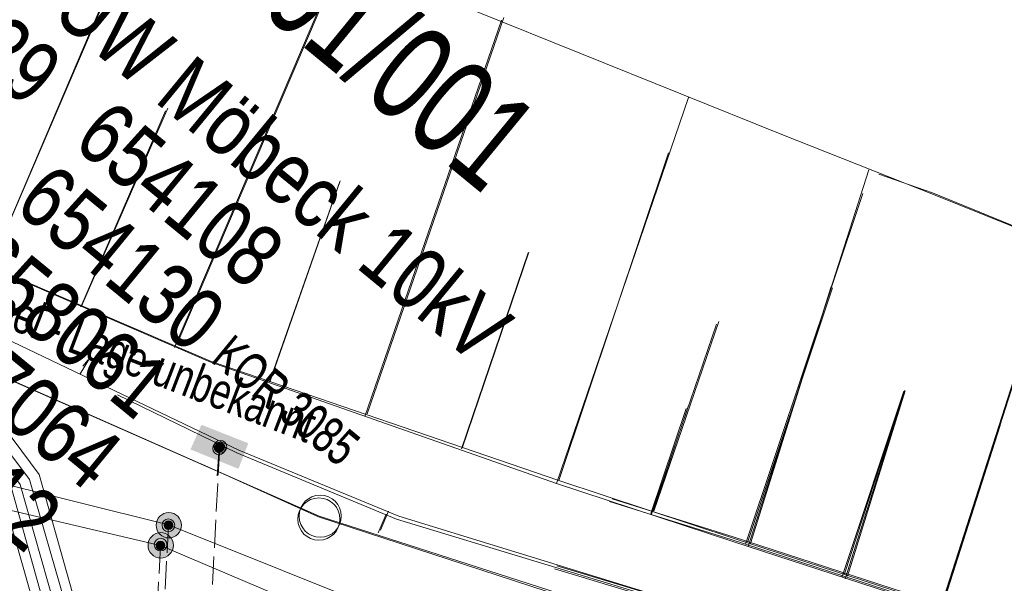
# Model space of a CAD drawing. Header units: metres. Extents: x -740 to 758, y -633 to 854.
# Tile 241 of 256: x -382 to -368, y 278 to 287. Entities that reach past the tile are written whole.
import ezdxf

# ---------------------------------------------------------------- set-up
doc = ezdxf.new("R2010")
doc.units = ezdxf.units.M
doc.header["$MEASUREMENT"] = 0
doc.linetypes.add('416_125', pattern=[0.5408, 0.416, -0.1248])
for name, color, linetype in [('Grundkarte.LOVION', 7, 'Continuous'), ('Strom.LOVION', 7, 'Continuous'), ('StromBemass.LOVION', 7, 'Continuous'), ('Telko.LOVION', 7, 'Continuous')]:
    doc.layers.add(name, color=color, linetype=linetype)
doc.styles.add('ERSTELLTER_STIL_1', font='arial.ttf')

msp = doc.modelspace()

# ---------------------------------------------------------------- hatches: boundary and pattern name
at = {"layer": 'Strom.LOVION', "linetype": 'Continuous', "lineweight": 13}
for points in [[(-379.638, 280.368), (-378.943, 280.067), (-378.802, 280.435), (-379.493, 280.708)], [(-379.659, 280.343), (-378.951, 280.057), (-378.823, 280.409), (-379.502, 280.698)]]:
    msp.add_hatch(color=7, dxfattribs=at).paths.add_polyline_path(points)
at = {"layer": 'Strom.LOVION', "linetype": 'Continuous', "lineweight": 18}
for points in [[(-379.836, 279.1), (-379.822, 279.119), (-379.811, 279.139), (-379.802, 279.161), (-379.797, 279.184), (-379.794, 279.208), (-379.794, 279.231), (-379.797, 279.255), (-379.803, 279.278), (-379.811, 279.299), (-379.823, 279.32), (-379.837, 279.339), (-379.853, 279.356), (-379.871, 279.371), (-379.891, 279.384), (-379.913, 279.394), (-379.935, 279.401), (-379.958, 279.405), (-379.982, 279.407), (-380.005, 279.405), (-380.029, 279.401), (-380.051, 279.393), (-380.072, 279.383), (-380.092, 279.371), (-380.11, 279.356), (-380.126, 279.338), (-380.14, 279.319), (-380.152, 279.298), (-380.16, 279.276), (-380.166, 279.254), (-380.169, 279.23), (-380.169, 279.207), (-380.166, 279.183), (-380.16, 279.16), (-380.151, 279.138), (-380.14, 279.118), (-380.126, 279.099), (-380.109, 279.082), (-380.091, 279.067), (-380.071, 279.054), (-380.05, 279.044), (-380.027, 279.037), (-380.004, 279.032), (-379.981, 279.031), (-379.957, 279.033), (-379.934, 279.037), (-379.911, 279.044), (-379.89, 279.055), (-379.87, 279.067), (-379.852, 279.082)], [(-379.956, 278.803), (-379.942, 278.822), (-379.93, 278.843), (-379.922, 278.865), (-379.916, 278.887), (-379.913, 278.911), (-379.913, 278.935), (-379.916, 278.958), (-379.922, 278.981), (-379.931, 279.003), (-379.942, 279.023), (-379.956, 279.042), (-379.973, 279.06), (-379.991, 279.075), (-380.011, 279.087), (-380.032, 279.097), (-380.055, 279.104), (-380.078, 279.109), (-380.101, 279.11), (-380.125, 279.109), (-380.148, 279.104), (-380.171, 279.097), (-380.192, 279.087), (-380.212, 279.074), (-380.23, 279.059), (-380.246, 279.042), (-380.26, 279.022), (-380.271, 279.002), (-380.28, 278.98), (-380.286, 278.957), (-380.289, 278.933), (-380.289, 278.91), (-380.286, 278.886), (-380.28, 278.863), (-380.271, 278.842), (-380.259, 278.821), (-380.245, 278.802), (-380.229, 278.785), (-380.211, 278.77), (-380.191, 278.757), (-380.17, 278.747), (-380.147, 278.74), (-380.124, 278.735), (-380.1, 278.734), (-380.077, 278.736), (-380.054, 278.74), (-380.031, 278.747), (-380.01, 278.758), (-379.99, 278.77), (-379.972, 278.785)]]:
    msp.add_hatch(color=49, dxfattribs=at).paths.add_polyline_path(points)
at = {"layer": 'StromBemass.LOVION', "linetype": 'Continuous', "lineweight": 13}
for points in [[(-379.164, 280.298), (-379.157, 280.307), (-379.151, 280.318), (-379.147, 280.329), (-379.144, 280.34), (-379.143, 280.352), (-379.143, 280.363), (-379.144, 280.375), (-379.147, 280.386), (-379.152, 280.397), (-379.157, 280.408), (-379.164, 280.417), (-379.172, 280.426), (-379.181, 280.433), (-379.191, 280.439), (-379.202, 280.444), (-379.213, 280.448), (-379.225, 280.45), (-379.236, 280.451), (-379.248, 280.45), (-379.26, 280.448), (-379.271, 280.444), (-379.281, 280.439), (-379.291, 280.433), (-379.3, 280.425), (-379.308, 280.417), (-379.315, 280.407), (-379.321, 280.397), (-379.325, 280.386), (-379.328, 280.374), (-379.329, 280.363), (-379.329, 280.351), (-379.328, 280.339), (-379.325, 280.328), (-379.32, 280.317), (-379.315, 280.307), (-379.308, 280.297), (-379.3, 280.289), (-379.291, 280.281), (-379.281, 280.275), (-379.27, 280.27), (-379.259, 280.267), (-379.247, 280.265), (-379.236, 280.264), (-379.224, 280.265), (-379.213, 280.267), (-379.201, 280.271), (-379.191, 280.276), (-379.181, 280.282), (-379.172, 280.289)], [(-379.143, 280.323), (-379.136, 280.333), (-379.13, 280.343), (-379.126, 280.354), (-379.123, 280.366), (-379.122, 280.377), (-379.122, 280.389), (-379.123, 280.401), (-379.126, 280.412), (-379.131, 280.423), (-379.136, 280.434), (-379.143, 280.443), (-379.152, 280.452), (-379.161, 280.46), (-379.171, 280.466), (-379.182, 280.471), (-379.193, 280.475), (-379.205, 280.477), (-379.216, 280.477), (-379.228, 280.477), (-379.24, 280.474), (-379.251, 280.471), (-379.262, 280.466), (-379.272, 280.459), (-379.281, 280.452), (-379.289, 280.443), (-379.296, 280.433), (-379.302, 280.423), (-379.306, 280.412), (-379.309, 280.4), (-379.31, 280.389), (-379.31, 280.377), (-379.309, 280.365), (-379.306, 280.353), (-379.301, 280.342), (-379.296, 280.332), (-379.289, 280.322), (-379.281, 280.314), (-379.271, 280.306), (-379.261, 280.3), (-379.251, 280.295), (-379.239, 280.291), (-379.228, 280.289), (-379.216, 280.288), (-379.204, 280.289), (-379.192, 280.291), (-379.181, 280.295), (-379.17, 280.3), (-379.16, 280.307), (-379.151, 280.314)], [(-379.187, 280.324), (-379.182, 280.33), (-379.179, 280.337), (-379.176, 280.345), (-379.174, 280.352), (-379.173, 280.36), (-379.173, 280.368), (-379.174, 280.376), (-379.176, 280.383), (-379.179, 280.391), (-379.183, 280.398), (-379.187, 280.404), (-379.193, 280.41), (-379.199, 280.415), (-379.205, 280.419), (-379.213, 280.422), (-379.22, 280.425), (-379.228, 280.426), (-379.236, 280.427), (-379.243, 280.426), (-379.251, 280.425), (-379.259, 280.422), (-379.266, 280.419), (-379.272, 280.414), (-379.279, 280.409), (-379.284, 280.404), (-379.289, 280.397), (-379.292, 280.39), (-379.295, 280.383), (-379.297, 280.375), (-379.298, 280.368), (-379.298, 280.36), (-379.297, 280.352), (-379.295, 280.344), (-379.292, 280.337), (-379.288, 280.33), (-379.284, 280.324), (-379.278, 280.318), (-379.272, 280.313), (-379.265, 280.309), (-379.258, 280.305), (-379.251, 280.303), (-379.243, 280.302), (-379.235, 280.301), (-379.227, 280.302), (-379.22, 280.303), (-379.212, 280.306), (-379.205, 280.309), (-379.198, 280.313), (-379.192, 280.318)], [(-379.173, 280.335), (-379.168, 280.341), (-379.164, 280.349), (-379.161, 280.357), (-379.159, 280.365), (-379.158, 280.373), (-379.158, 280.381), (-379.159, 280.39), (-379.161, 280.398), (-379.164, 280.406), (-379.168, 280.413), (-379.173, 280.42), (-379.179, 280.426), (-379.186, 280.431), (-379.193, 280.435), (-379.2, 280.439), (-379.208, 280.442), (-379.217, 280.443), (-379.225, 280.444), (-379.233, 280.443), (-379.241, 280.441), (-379.249, 280.439), (-379.257, 280.435), (-379.264, 280.431), (-379.27, 280.425), (-379.276, 280.419), (-379.281, 280.412), (-379.285, 280.405), (-379.288, 280.397), (-379.29, 280.389), (-379.291, 280.381), (-379.291, 280.373), (-379.29, 280.364), (-379.288, 280.356), (-379.285, 280.348), (-379.281, 280.341), (-379.276, 280.334), (-379.27, 280.328), (-379.264, 280.323), (-379.257, 280.318), (-379.249, 280.315), (-379.241, 280.312), (-379.233, 280.311), (-379.224, 280.31), (-379.216, 280.311), (-379.208, 280.312), (-379.2, 280.315), (-379.192, 280.319), (-379.185, 280.323), (-379.179, 280.328)], [(-379.914, 279.159), (-379.907, 279.169), (-379.901, 279.179), (-379.897, 279.19), (-379.894, 279.202), (-379.892, 279.213), (-379.893, 279.225), (-379.894, 279.237), (-379.897, 279.248), (-379.901, 279.259), (-379.907, 279.27), (-379.914, 279.279), (-379.922, 279.288), (-379.931, 279.295), (-379.941, 279.301), (-379.952, 279.306), (-379.963, 279.31), (-379.975, 279.312), (-379.987, 279.313), (-379.998, 279.312), (-380.01, 279.31), (-380.021, 279.306), (-380.032, 279.301), (-380.042, 279.295), (-380.051, 279.287), (-380.059, 279.279), (-380.066, 279.269), (-380.071, 279.259), (-380.076, 279.248), (-380.079, 279.236), (-380.08, 279.225), (-380.08, 279.213), (-380.078, 279.201), (-380.075, 279.19), (-380.071, 279.179), (-380.065, 279.169), (-380.058, 279.159), (-380.05, 279.15), (-380.041, 279.143), (-380.031, 279.137), (-380.021, 279.132), (-380.009, 279.128), (-379.998, 279.126), (-379.986, 279.125), (-379.974, 279.126), (-379.963, 279.128), (-379.951, 279.132), (-379.941, 279.137), (-379.931, 279.143), (-379.922, 279.151)], [(-379.938, 279.181), (-379.933, 279.187), (-379.93, 279.194), (-379.927, 279.201), (-379.925, 279.209), (-379.924, 279.217), (-379.924, 279.225), (-379.925, 279.233), (-379.927, 279.24), (-379.93, 279.248), (-379.934, 279.255), (-379.938, 279.261), (-379.944, 279.267), (-379.95, 279.272), (-379.956, 279.276), (-379.964, 279.279), (-379.971, 279.282), (-379.979, 279.283), (-379.987, 279.283), (-379.995, 279.283), (-380.002, 279.281), (-380.01, 279.279), (-380.017, 279.276), (-380.024, 279.271), (-380.03, 279.266), (-380.035, 279.261), (-380.04, 279.254), (-380.043, 279.247), (-380.046, 279.24), (-380.048, 279.232), (-380.049, 279.224), (-380.049, 279.217), (-380.048, 279.209), (-380.046, 279.201), (-380.043, 279.194), (-380.039, 279.187), (-380.035, 279.181), (-380.029, 279.175), (-380.023, 279.17), (-380.017, 279.166), (-380.009, 279.162), (-380.002, 279.16), (-379.994, 279.158), (-379.986, 279.158), (-379.978, 279.158), (-379.971, 279.16), (-379.963, 279.162), (-379.956, 279.166), (-379.949, 279.17), (-379.943, 279.175)], [(-380.03, 278.874), (-380.023, 278.883), (-380.017, 278.894), (-380.013, 278.905), (-380.01, 278.916), (-380.009, 278.928), (-380.009, 278.939), (-380.01, 278.951), (-380.013, 278.962), (-380.018, 278.973), (-380.023, 278.983), (-380.03, 278.993), (-380.038, 279.001), (-380.047, 279.009), (-380.057, 279.015), (-380.068, 279.02), (-380.079, 279.023), (-380.091, 279.026), (-380.102, 279.026), (-380.114, 279.026), (-380.125, 279.023), (-380.136, 279.02), (-380.147, 279.015), (-380.157, 279.008), (-380.166, 279.001), (-380.174, 278.992), (-380.181, 278.983), (-380.186, 278.973), (-380.191, 278.962), (-380.194, 278.95), (-380.195, 278.939), (-380.195, 278.927), (-380.193, 278.915), (-380.19, 278.904), (-380.186, 278.893), (-380.18, 278.883), (-380.174, 278.873), (-380.165, 278.865), (-380.156, 278.858), (-380.147, 278.851), (-380.136, 278.846), (-380.125, 278.843), (-380.113, 278.841), (-380.102, 278.84), (-380.09, 278.841), (-380.078, 278.843), (-380.067, 278.847), (-380.057, 278.852), (-380.047, 278.858), (-380.038, 278.865)], [(-380.055, 278.879), (-380.051, 278.885), (-380.047, 278.892), (-380.044, 278.9), (-380.042, 278.908), (-380.041, 278.916), (-380.041, 278.924), (-380.042, 278.932), (-380.044, 278.939), (-380.047, 278.947), (-380.051, 278.954), (-380.056, 278.96), (-380.061, 278.966), (-380.067, 278.971), (-380.074, 278.976), (-380.082, 278.979), (-380.089, 278.982), (-380.097, 278.983), (-380.105, 278.984), (-380.113, 278.983), (-380.121, 278.981), (-380.129, 278.979), (-380.136, 278.975), (-380.143, 278.971), (-380.149, 278.966), (-380.154, 278.96), (-380.159, 278.954), (-380.163, 278.947), (-380.166, 278.939), (-380.168, 278.931), (-380.169, 278.923), (-380.169, 278.915), (-380.168, 278.907), (-380.166, 278.9), (-380.163, 278.892), (-380.159, 278.885), (-380.154, 278.879), (-380.149, 278.873), (-380.142, 278.868), (-380.136, 278.863), (-380.128, 278.86), (-380.121, 278.857), (-380.113, 278.856), (-380.105, 278.855), (-380.097, 278.856), (-380.089, 278.858), (-380.081, 278.86), (-380.074, 278.863), (-380.067, 278.868), (-380.061, 278.873)]]:
    msp.add_hatch(color=7, dxfattribs=at).paths.add_polyline_path(points)

# ---------------------------------------------------------------- linework, layer by layer
at = {"layer": 'Grundkarte.LOVION', "color": 8, "linetype": 'Continuous', "lineweight": 18}
for points in [[(-369.507, 271.827), (-369.023, 276.544), (-366.364, 275.652), (-369.023, 276.544), (-377.75, 279.356), (-397.395, 288.016), (-428.697, 305.881), (-430.181, 279.639), (-439.04, 281.373), (-446.704, 283.58), (-456.218, 286.876), (-465.621, 290.242), (-473.269, 292.598), (-479.126, 293.857), (-485.198, 294.594), (-485.021, 295.202), (-486.435, 296.364), (-487.376, 298.43), (-489.02, 302.851), (-484.419, 302.946), (-485.96, 314.174), (-434.837, 310.335), (-425.484, 309.595), (-394.652, 302.885)], [(-365.994, 276.102), (-376.568, 279.353), (-378.94, 280.333), (-395.404, 288.211), (-406.33, 293.852), (-428.19, 306.433), (-428.697, 305.881)], [(-399.407, 235.446), (-398.398, 253.84), (-399.618, 253.928), (-399.487, 256.512), (-422.992, 272.923), (-430.569, 273.335), (-430.433, 275.269), (-430.181, 279.639), (-428.697, 305.881), (-397.395, 288.016), (-377.75, 279.356), (-369.023, 276.544), (-369.507, 271.827)], [(-381.143, 281.714), (-381.296, 281.462)], [(-381.178, 281.672), (-381.257, 281.575)], [(-366.002, 276.092), (-376.603, 279.311), (-378.974, 280.291), (-380.743, 281.153)], [(-376.878, 279.107), (-376.758, 279.385)], [(-376.844, 279.149), (-376.723, 279.427)], [(-307.927, 221.307), (-307.512, 221.289), (-307.421, 221.268), (-308.524, 234.667), (-310.218, 256.521), (-334.054, 263.619), (-344.535, 268.949), (-344.876, 269.713), (-374.264, 278.574)], [(-359.856, 274.287), (-374.229, 278.616)]]:
    msp.add_lwpolyline(points, dxfattribs=at)
at = {"layer": 'Grundkarte.LOVION', "color": 253, "linetype": 'Continuous', "lineweight": 18}
for points in [[(-399.407, 235.446), (-398.398, 253.84), (-399.618, 253.928), (-399.487, 256.512), (-422.992, 272.923), (-430.569, 273.335), (-430.433, 275.269), (-430.181, 279.639), (-428.697, 305.881), (-397.395, 288.016), (-377.75, 279.356), (-369.023, 276.544), (-366.364, 275.652), (-369.023, 276.544), (-377.75, 279.356), (-397.395, 288.016), (-428.697, 305.881), (-428.722, 306.441), (-430.386, 307.431), (-431.488, 308.121), (-433.665, 309.534), (-434.837, 310.335), (-425.484, 309.595), (-394.652, 302.885)], [(-411.6, 278.529), (-410.417, 278.527), (-407.797, 278.635), (-406.067, 278.775), (-404.428, 278.935), (-402.581, 279.086), (-399.679, 279.34), (-397.747, 279.529), (-393.851, 279.88), (-393.473, 286.301), (-377.75, 279.356), (-369.023, 276.544), (-366.364, 275.652)], [(-366.398, 275.61), (-369.057, 276.502), (-377.759, 279.346), (-379.49, 280.123)], [(-379.49, 280.123), (-377.759, 279.346), (-369.057, 276.502), (-366.398, 275.61)], [(-379.49, 280.123), (-377.759, 279.346), (-369.057, 276.502), (-366.398, 275.61)]]:
    msp.add_lwpolyline(points, dxfattribs=at)
at = {"layer": 'Grundkarte.LOVION', "color": 7, "linetype": 'Continuous', "lineweight": 13}
for points in [[(-361.644, 281.395), (-362.29, 281.656), (-363.486, 282.101), (-366.434, 283.232), (-368.619, 284.112), (-370.894, 285.012), (-375.386, 286.819), (-381.316, 289.431), (-382.705, 290.035), (-384.378, 290.817), (-390.395, 293.716), (-392.409, 294.672), (-394.205, 295.501), (-395.845, 296.257), (-397.331, 296.939), (-399.152, 297.737), (-400.819, 298.46), (-402.576, 299.205), (-402.886, 299.352)], [(-365.255, 277.001), (-368.425, 277.992), (-371.569, 279.015), (-374.196, 279.881), (-379.364, 281.651), (-384.177, 283.723), (-386.587, 284.787), (-388.499, 285.605), (-390.172, 286.388), (-391.657, 287.07), (-393.02, 287.705), (-394.292, 288.32), (-395.499, 288.881), (-397.829, 290.043), (-399.107, 290.716), (-400.507, 291.436), (-403.159, 292.861), (-404.784, 293.767), (-410.409, 296.882)], [(-382.641, 283.036), (-380.141, 288.896)], [(-382.633, 283.046), (-380.106, 288.938)], [(-379.896, 281.856), (-377.395, 287.716)], [(-379.861, 281.898), (-377.36, 287.758)], [(-377.076, 280.831), (-375.05, 286.704)], [(-377.042, 280.873), (-375.015, 286.746)], [(-374.231, 279.839), (-372.277, 285.557)], [(-381.276, 282.469), (-379.997, 285.402)], [(-381.285, 282.459), (-380.031, 285.36)], [(-374.196, 279.881), (-372.572, 284.739)], [(-371.39, 278.905), (-369.601, 284.488)], [(-369.456, 284.423), (-368.661, 284.146), (-366.444, 283.24), (-364.847, 282.627), (-363.528, 282.136), (-362.332, 281.691), (-360.645, 281.058), (-359.145, 280.525), (-357.682, 280.077), (-355.728, 279.44), (-349.665, 277.58), (-348.901, 277.329), (-346.883, 276.64), (-345.719, 276.222), (-344.432, 275.757), (-342.564, 275.082), (-335.562, 272.397), (-331.728, 270.969)], [(-378.486, 281.344), (-377.446, 284.312)], [(-378.478, 281.354), (-377.438, 284.322)], [(-371.433, 278.939), (-369.694, 284.134)], [(-365.289, 276.959), (-368.46, 277.95), (-371.604, 278.972), (-374.231, 279.839), (-379.372, 281.641), (-383.507, 283.424)], [(-368.534, 278.011), (-366.813, 283.381)], [(-368.524, 278.003), (-366.803, 283.373)], [(-375.64, 280.351), (-374.653, 283.256)], [(-375.632, 280.361), (-374.645, 283.265)], [(-371.356, 278.947), (-370.162, 282.758)], [(-371.398, 278.981), (-370.14, 282.74)], [(-372.827, 279.385), (-371.86, 282.199)], [(-372.792, 279.427), (-371.826, 282.241)], [(-369.996, 278.459), (-369.083, 281.208)], [(-369.962, 278.501), (-369.075, 281.218)], [(-369.954, 278.424), (-369.073, 281.2)], [(-369.92, 278.466), (-369.065, 281.21)], [(-372.802, 279.435), (-372.275, 280.994)], [(-372.836, 279.393), (-372.309, 280.952)], [(-368.526, 278.021), (-367.665, 280.706)], [(-368.516, 278.013), (-367.655, 280.698)], [(-331.048, 263.41), (-334.69, 264.68), (-337.043, 266.075), (-338.23, 266.728), (-339.139, 267.26), (-339.984, 267.739), (-341.416, 268.485), (-342.068, 268.806), (-342.688, 269.1), (-343.366, 269.388), (-344.077, 269.703), (-344.82, 270.044), (-346.662, 270.75), (-347.8, 271.201), (-349.268, 271.708), (-351.777, 272.585), (-355.626, 273.864), (-358.712, 274.892), (-362.193, 276.03), (-364.386, 276.702), (-368.502, 277.984), (-371.646, 279.007), (-373.445, 279.57)], [(-361.88, 275.951), (-362.185, 276.04), (-364.352, 276.744), (-368.467, 278.026), (-371.612, 279.049), (-373.41, 279.612)]]:
    msp.add_lwpolyline(points, dxfattribs=at)
at = {"layer": 'Grundkarte.LOVION', "color": 8, "linetype": 'Continuous', "lineweight": 18}
msp.add_lwpolyline([(-369.057, 276.502), (-366.398, 275.61), (-369.057, 276.502), (-377.759, 279.346), (-379.49, 280.123), (-377.759, 279.346), (-369.057, 276.502), (-369.495, 271.908)], close=True, dxfattribs=at)
at = {"layer": 'Grundkarte.LOVION', "color": 9, "linetype": 'Continuous', "lineweight": 18}
for centre in [(-377.756, 279.311), (-377.736, 279.354)]:
    msp.add_circle(centre, 0.313, dxfattribs=at)
at = {"layer": 'Strom.LOVION', "color": 94, "linetype": 'Continuous', "lineweight": 18}
for points in [[(-413.428, 292.389), (-410.919, 291.97), (-409.722, 291.821), (-408.227, 291.346), (-406.03, 290.94), (-402.997, 290.143), (-400.84, 289.394), (-395.928, 287.672), (-393.652, 286.313), (-392.692, 285.713), (-391.683, 285.072), (-390.937, 284.539), (-389.471, 283.604), (-388.669, 283.106), (-388.174, 282.888), (-387.932, 282.823), (-387.665, 282.82), (-385.956, 282.869), (-384.22, 282.196), (-384.049, 282.11), (-383.095, 281.567), (-381.904, 279.97), (-381.361, 278.042), (-381.732, 271.105)], [(-413.459, 292.253), (-410.934, 291.821), (-409.737, 291.672), (-408.242, 291.197), (-406.061, 290.804), (-403.329, 290.067), (-400.823, 289.218), (-395.988, 287.533), (-393.915, 286.288), (-392.546, 285.431), (-391.013, 284.414), (-389.547, 283.478), (-388.745, 282.98), (-388.219, 282.736), (-387.931, 282.661), (-387.664, 282.658), (-385.971, 282.72), (-384.342, 282.081), (-384.125, 281.984), (-383.216, 281.452), (-382.045, 279.897), (-381.507, 278.028), (-381.881, 271.12)], [(-413.487, 292.088), (-410.965, 291.685), (-409.752, 291.522), (-408.287, 291.045), (-406.089, 290.639), (-403.072, 289.855), (-400.837, 289.069), (-396.064, 287.408), (-393.805, 286.062), (-391.849, 284.805), (-391.09, 284.288), (-389.624, 283.353), (-388.818, 282.825), (-388.263, 282.584), (-387.962, 282.525), (-387.666, 282.524), (-385.999, 282.554), (-384.295, 281.908), (-384.202, 281.858), (-383.309, 281.34), (-382.185, 279.824), (-381.667, 277.998), (-382.014, 271.122)], [(-382.453, 279.694), (-381.96, 277.969), (-382.326, 271.135)], [(-382.313, 279.767), (-381.813, 277.983), (-382.177, 271.12)]]:
    msp.add_lwpolyline(points, dxfattribs=at)
at = {"layer": 'Strom.LOVION', "color": 194, "linetype": 'Continuous', "lineweight": 18}
for points in [[(-442.987, 284.564), (-430.249, 281.39), (-429.134, 281.174), (-427.754, 281.117), (-415.566, 281.304), (-399.016, 281.622), (-389.708, 281.645), (-379.984, 279.226), (-374.939, 277.207), (-372.436, 274.881), (-370.115, 271.842), (-369.887, 271.332)], [(-443.062, 284.275), (-430.358, 280.996), (-429.227, 280.766), (-427.759, 280.718), (-415.645, 280.912), (-398.981, 281.27), (-389.766, 281.181), (-380.102, 278.919), (-375.153, 276.817), (-373.03, 274.911), (-370.557, 271.828), (-370.165, 270.994)]]:
    msp.add_lwpolyline(points, dxfattribs=at)
at = {"layer": 'Strom.LOVION', "color": 49, "linetype": 'Continuous', "lineweight": 18}
for centre in [(-379.981, 279.219), (-380.101, 278.922)]:
    msp.add_circle(centre, 0.188, dxfattribs=at)
at = {"layer": 'StromBemass.LOVION', "color": 7, "linetype": '416_125', "lineweight": 13}
for points in [[(-379.225, 280.379), (-379.726, 270.991)], [(-379.233, 280.369), (-379.265, 279.938)], [(-379.984, 279.226), (-380.424, 271.026)], [(-380.102, 278.919), (-380.528, 271.03)]]:
    msp.add_lwpolyline(points, dxfattribs=at)
at = {"layer": 'StromBemass.LOVION', "color": 7, "linetype": 'Continuous', "lineweight": 13}
for centre, radius in [((-379.236, 280.357), 0.0934), ((-379.216, 280.383), 0.0945), ((-379.235, 280.364), 0.0628), ((-379.225, 280.377), 0.0667), ((-379.986, 279.219), 0.0939), ((-379.986, 279.221), 0.0628), ((-380.102, 278.933), 0.0932), ((-380.105, 278.919), 0.064)]:
    msp.add_circle(centre, radius, dxfattribs=at)

# ---------------------------------------------------------------- texts
at = {"layer": 'Strom.LOVION', "color": 1, "linetype": 'Continuous', "lineweight": 18, "insert": (-385.974, 283.344), "char_height": 0.53354, "attachment_point": 7, "rotation": 339.048, "style": 'ERSTELLTER_STIL_1'}
msp.add_mtext('{\\A1;\\W0.71639x;Diff. Schutz Kabel - Lage unbekannt}', dxfattribs=at)
at = {"layer": 'Strom.LOVION', "color": 7, "linetype": 'Continuous', "lineweight": 13, "char_height": 0.53355, "attachment_point": 7, "style": 'ERSTELLTER_STIL_1'}
for s, insert, rotation in [('{\\A1;\\W0.71557x;KOR 3085}', (-379.381, 281.645), 320.5836), ('{\\A1;\\W0.71558x;KOR 3085}', (-379.373, 281.654), 320.5841)]:
    msp.add_mtext(s, dxfattribs=dict(at, insert=insert, rotation=rotation))
at = {"layer": 'Telko.LOVION', "color": 7, "linetype": 'Continuous', "lineweight": 13, "char_height": 1.42279, "attachment_point": 7, "rotation": 320.5841, "style": 'ERSTELLTER_STIL_1'}
for insert in [(-381.978, 289.564), (-381.97, 289.574)]:
    msp.add_mtext('{\\A1;\\W0.71559x;KV76801/001}', dxfattribs=dict(at, insert=insert))
at = {"layer": 'Telko.LOVION', "color": 220, "linetype": 'Continuous', "lineweight": 18, "char_height": 0.91526, "attachment_point": 7, "rotation": 320.5841, "style": 'ERSTELLTER_STIL_1'}
for s, insert in [('{\\A1;\\W0.80002x;WSW UW Möbeck 10kV}', (-383.994, 288.6)), ('{\\A1;\\W0.80002x;WSW UW Möbeck 10kV}', (-383.986, 288.61)), ('{\\A1;\\W0.80002x;140429   654108}', (-384.729, 287.55)), ('{\\A1;\\W0.80002x;140429   654108}', (-384.721, 287.56)), ('{\\A1;\\W0.80002x;624131   654130}', (-385.597, 286.609)), ('{\\A1;\\W0.80002x;624131   654130}', (-385.589, 286.619)), ('{\\A1;\\W0.80002x;644109   658061}', (-386.408, 285.622)), ('{\\A1;\\W0.80002x;644109   658061}', (-386.4, 285.632)), ('{\\A1;\\W0.80002x;654078   E57064}', (-387.22, 284.635)), ('{\\A1;\\W0.80002x;654078   E57064}', (-387.212, 284.645)), ('{\\A1;\\W0.80002x;651059   651112}', (-388.031, 283.648)), ('{\\A1;\\W0.80002x;651059   651112}', (-388.023, 283.658))]:
    msp.add_mtext(s, dxfattribs=dict(at, insert=insert))

doc.saveas('drawing.dxf')
